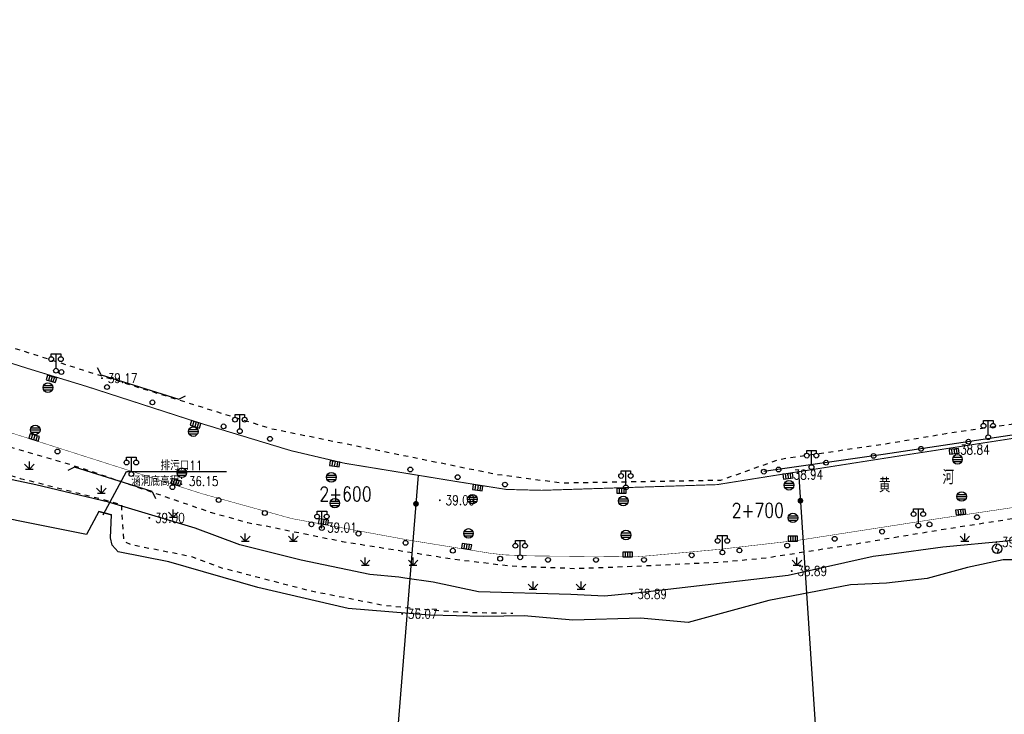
# Model space of a CAD drawing. Extents: x 39508475 to 39522402, y 3783947 to 3795549.
# Tile 66 of 256: x 39511611 to 39511816, y 3794288 to 3794433. Entities that reach past the tile are written whole.
import ezdxf
from ezdxf.enums import TextEntityAlignment as Align

# ---------------------------------------------------------------- set-up
doc = ezdxf.new("R2010")
doc.units = 0
doc.linetypes.add('X6', pattern=[2, 1, -1])
doc.layers.get('0').update_dxf_attribs({"linetype": 'CONTINUOUS'})
doc.layers.add('ASSIST', color=7, linetype='CONTINUOUS', plot=False)
for name, color, linetype in [('COMPONENT', 7, 'CONTINUOUS'), ('DLDW', 14, 'CONTINUOUS'), ('DLSS', 4, 'CONTINUOUS'), ('DMTZ', 3, 'CONTINUOUS'), ('GCD', 1, 'CONTINUOUS'), ('SXSS', 5, 'CONTINUOUS'), ('ZBTZ', 3, 'CONTINUOUS'), ('断面线', 2, 'CONTINUOUS')]:
    doc.layers.add(name, color=color, linetype=linetype)
doc.styles.add('HZ', font='rs', dxfattribs={"width": 0.8, "bigfont": 'hztxt'})
doc.linetypes.add('10411', pattern='A,2,[150,AAA.SHX,S=1,R=0,X=0,Y=1],2,[151,AAA.SHX,S=1,R=0,X=0,Y=3],1e-11', length=4)
doc.linetypes.add('10422', pattern='A,2,[150,AAA.SHX,S=1,R=0,X=0,Y=1],2,[177,AAA.SHX,S=1,R=0,X=0,Y=0.8],1e-09', length=4)

# ---------------------------------------------------------------- blocks, each defined once
blk = doc.blocks.new('gc097')
for p, q in [((-1, 2.9), (-1, 3.5)), ((-1, 3.5), (1, 3.5)), ((0, 0.5), (0, 3.5)), ((1, 3.5), (1, 2.9))]:
    blk.add_line(p, q)
for centre in [(-1, 2.4), (1, 2.4), (0, 0)]:
    blk.add_circle(centre, 0.5)
blk = doc.blocks.new('gc124')
for p, q in [((-1, 1), (0, 0)), ((-0.8, 0), (0.8, 0)), ((0, 0), (0, 1.6)), ((0, 0), (1, 1))]:
    blk.add_line(p, q)
blk = doc.blocks.new('gc170')
at = {"linetype": 'Continuous'}
blk.add_circle((0, 0), 0.5, dxfattribs=at)
blk = doc.blocks.new('gcbj0104')
for p, q in [((-0.5, 0.5), (-0.5, -0.5)), ((0, 0.5), (0, -0.5)), ((0.5, 0.5), (0.5, -0.5))]:
    blk.add_line(p, q)
blk.add_lwpolyline([(-1, 0.5), (-1, -0.5), (1, -0.5), (1, 0.5)], close=True)
blk = doc.blocks.new('gcbj0103')
for p, q in [((-1, 0), (1, 0)), ((-0.9, 0.43), (0.9, 0.43)), ((-0.88, -0.47), (0.88, -0.47))]:
    blk.add_line(p, q)
blk.add_circle((0, 0), 1)
blk = doc.blocks.new('gcbj0105')
for p, q in [((0, 1), (-0.38, 0.18)), ((-0.38, 0.18), (0.38, -0.18)), ((0, -1), (0.38, -0.18))]:
    blk.add_line(p, q)
blk.add_circle((0, 0), 1)
blk = doc.blocks.new('gc200')
at = {"const_width": 0.2}
blk.add_lwpolyline([(-0.1, 0, 1), (0.1, 0, 1)], format="xyb", close=True, dxfattribs=at)

msp = doc.modelspace()

# ---------------------------------------------------------------- linework, layer by layer
at = {"color": 6, "linetype": 'Continuous'}
for p, q in [((39511628.00775, 3794329.37965), (39511632.87828, 3794338.37479)), ((39511632.87828, 3794338.37479), (39511653.72828, 3794338.37479))]:
    msp.add_line(p, q, dxfattribs=at)
at = {"linetype": 'Continuous', "flags": 128}
msp.add_lwpolyline([(39511627.10218, 3794330.06648), (39511629.75887, 3794329.38126)], dxfattribs=at)
at = {"layer": 'ASSIST', "linetype": 'Continuous', "flags": 128}
msp.add_lwpolyline([(39512080.11807, 3794390.4755), (39512076.42468, 3794389.83906), (39512070.82092, 3794389.20261), (39512061.90584, 3794387.54786), (39512001.97947, 3794375.06172), (39511991.15403, 3794372.89781), (39511960.33333, 3794368.31543), (39511917.47837, 3794361.68394), (39511879.48231, 3794355.94819), (39511836.51563, 3794348.81431), (39511790.62188, 3794341.93151), (39511765.74722, 3794338.36109)], dxfattribs=at)
at = {"layer": 'DLSS', "linetype": 'Continuous'}
for p, q in [((39511627.61825, 3794358.55319), (39511626.8804, 3794359.9729)), ((39511627.61825, 3794358.55319), (39511643.79213, 3794353.44172)), ((39511643.79213, 3794353.44172), (39511645.21184, 3794354.17957)), ((39511622.05951, 3794339.30045), (39511620.6398, 3794338.56259)), ((39511638.23339, 3794334.18897), (39511622.05951, 3794339.30045)), ((39511638.23339, 3794334.18897), (39511638.97124, 3794332.76926))]:
    msp.add_line(p, q, dxfattribs=at)
at = {"layer": 'DLSS', "linetype": 'X6', "flags": 128}
for points in [[(39509114.05604, 3794290.33142), (39509112.24991, 3794295.83282), (39509112.1639, 3794300.73249), (39509115.17413, 3794309.24247), (39509120.24853, 3794313.1966), (39509122.14067, 3794314.05619), (39509132.37548, 3794314.57195), (39509159.20957, 3794317.32265), (39509189.76964, 3794320.25811), (39509213.70529, 3794322.58523), (39509234.28659, 3794324.74112), (39509259.26076, 3794326.89452), (39509287.06643, 3794329.74057), (39509297.9893, 3794330.5142), (39509318.14864, 3794332.83689), (39509350.33947, 3794335.93364), (39509384.6139, 3794339.4617), (39509418.97552, 3794342.56176), (39509445.91722, 3794344.97718), (39509470.5421, 3794347.30181), (39509492.58016, 3794349.62934), (39509517.37924, 3794352.03979), (39509558.77979, 3794355.99696), (39509584.87378, 3794358.92856), (39509614.7487, 3794361.76811), (39509642.81294, 3794364.61154), (39509666.41218, 3794366.84787), (39509694.74334, 3794369.51619), (39509724.44053, 3794372.26882), (39509742.43872, 3794374.16158), (39509776.0113, 3794377.43301), (39509804.43055, 3794380.3613), (39509828.79315, 3794382.59707), (39509851.696, 3794385.09155), (39509877.43497, 3794387.84556), (39509900.33763, 3794389.82496), (39509921.34805, 3794391.97878), (39509959.05459, 3794395.24647), (39509980.92335, 3794397.65886), (39510005.89307, 3794399.55024), (39510029.41212, 3794402.38952), (39510053.15906, 3794405.4893), (39510069.35519, 3794406.69536), (39510090.36007, 3794409.01888), (39510110.3385, 3794410.91413), (39510135.56217, 3794412.97921), (39510165.00206, 3794416.59047), (39510179.4688, 3794417.53933), (39510201.93835, 3794419.94799), (39510211.67389, 3794420.80772), (39510215.28617, 3794420.89368), (39510220.36058, 3794420.37792), (39510227.77585, 3794419.60457), (39510232.50622, 3794419.60457), (39510243.70161, 3794420.46223), (39510264.36074, 3794422.52635), (39510286.39943, 3794424.59158), (39510302.15519, 3794426.0551), (39510313.01318, 3794427.00383), (39510323.16198, 3794427.00383), (39510342.10988, 3794427.0902), (39510358.12292, 3794427.17643), (39510367.75567, 3794426.74664), (39510386.3599, 3794427.26267), (39510401.78143, 3794427.2635), (39510407.8019, 3794427.60733), (39510414.08038, 3794428.38097), (39510433.28412, 3794430.18625), (39510439.13257, 3794430.87392), (39510443.34691, 3794430.87392), (39510457.30994, 3794430.87531), (39510482.53471, 3794430.96168), (39510508.18649, 3794431.04736), (39510540.1194, 3794431.04736), (39510559.07547, 3794431.21927), (39510589.8041, 3794430.87571), (39510611.59039, 3794430.87599), (39510628.72725, 3794430.87641), (39510644.67099, 3794431.04763), (39510675.80541, 3794430.78975), (39510703.7148, 3794430.79597), (39510735.4826, 3794431.31173), (39510766.13777, 3794431.39644), (39510796.52455, 3794431.31103), (39510821.50199, 3794431.13952), (39510841.64608, 3794431.39754), (39510865.15551, 3794431.22562), (39510898.04013, 3794431.31144), (39510898.81418, 3794431.99911), (39510923.00767, 3794432.17158), (39510942.55698, 3794431.9137), (39510961.06739, 3794431.9137), (39510991.10671, 3794431.91315), (39511011.9482, 3794432.17075), (39511037.77999, 3794432.34239), (39511063.17658, 3794432.60055), (39511081.10047, 3794432.08479), (39511081.87453, 3794431.31116), (39511101.8427, 3794431.39657), (39511117.7731, 3794431.73943), (39511141.57872, 3794431.77863), (39511222.30607, 3794431.78591), (39511249.35029, 3794431.95585), (39511271.48104, 3794431.95612), (39511288.07744, 3794431.95612), (39511301.68013, 3794431.10642), (39511317.01132, 3794429.57492), (39511319.64684, 3794429.48994), (39511338.71295, 3794426.34277), (39511352.83597, 3794422.76789), (39511369.52188, 3794418.934), (39511394.79447, 3794411.36743), (39511418.11984, 3794403.95633), (39511445.34414, 3794394.85157), (39511474.10351, 3794385.66567), (39511495.04762, 3794379.36546), (39511537.59183, 3794365.75798), (39511568.74567, 3794355.97838), (39511603.81306, 3794344.91644), (39511623.30407, 3794339.20992), (39511650.62245, 3794329.8482), (39511658.18894, 3794327.72395), (39511661.92968, 3794327.0442), (39511677.85959, 3794323.80646), (39511701.0162, 3794320.1447), (39511713.00356, 3794318.70021), (39511726.43622, 3794318.19038), (39511738.20057, 3794318.6151), (39511757.28112, 3794319.54676), (39511766.20789, 3794320.39647), (39511782.10602, 3794322.86059), (39511802.71267, 3794326.26854), (39511834.54072, 3794331.20417), (39511859.47468, 3794334.6113), (39511885.1765, 3794339.03533), (39511910.19709, 3794342.69505), (39511931.73182, 3794345.50192), (39511942.95405, 3794347.71114), (39511962.4587, 3794350.69287), (39511973.00078, 3794352.3073), (39511997.33935, 3794356.14173), (39512018.79276, 3794359.45732), (39512047.22551, 3794363.96524), (39512076.58233, 3794368.56058), (39512100.07722, 3794372.64842), (39512109.04357, 3794374.20188)], [(39512030.88025, 3794383.36501), (39512014.97184, 3794380.39995), (39511993.10998, 3794375.56836), (39511974.41599, 3794372.66672), (39511957.77551, 3794369.90664), (39511932.11262, 3794366.08167), (39511904.18567, 3794361.69065), (39511889.082, 3794359.4222), (39511878.38962, 3794357.79445), (39511862.85637, 3794355.38491), (39511837.41026, 3794351.27413), (39511816.07504, 3794348.01239), (39511803.66681, 3794346.23878), (39511791.20416, 3794344.11563), (39511768.8761, 3794340.85342), (39511756.73945, 3794336.52623), (39511723.56953, 3794335.9571), (39511710.0344, 3794337.74879), (39511663.13568, 3794347.25923), (39511625.26447, 3794359.04552), (39511584.44602, 3794372.08087), (39511541.23764, 3794385.58566), (39511509.36511, 3794395.22351), (39511467.63933, 3794408.71648), (39511423.75556, 3794423.00944)], [(39511400.68508, 3794394.66691), (39511411.47972, 3794391.48252), (39511426.86318, 3794385.8052), (39511432.06478, 3794384.78121), (39511444.98996, 3794380.60645), (39511454.32269, 3794378.15132), (39511458.9726, 3794378.54516), (39511462.67677, 3794377.28486), (39511464.8047, 3794375.78824), (39511467.98465, 3794373.65174), (39511472.55575, 3794372.94282), (39511480.43696, 3794370.65851), (39511494.07146, 3794367.74406), (39511504.99384, 3794365.74926), (39511508.85564, 3794363.54373), (39511515.71228, 3794360.78682), (39511525.80024, 3794358.73882), (39511528.32223, 3794358.73882), (39511533.12977, 3794357.16344), (39511535.19299, 3794355.64987), (39511540.31578, 3794355.09848), (39511544.49283, 3794354.07449), (39511548.82749, 3794352.49911), (39511555.68414, 3794351.55388), (39511566.2574, 3794349.02225), (39511571.38019, 3794348.86471), (39511578.72224, 3794347.36316), (39511581.00778, 3794345.15763), (39511586.44582, 3794342.87333), (39511594.58025, 3794340.57548), (39511599.38779, 3794340.57548), (39511610.75785, 3794336.94932), (39511627.64376, 3794332.68655), (39511631.8208, 3794331.50502), (39511632.13605, 3794325.67612), (39511632.37248, 3794323.78566), (39511633.86991, 3794323.15551), (39511646.41907, 3794320.69354), (39511652.72404, 3794318.33046), (39511670.95144, 3794313.5928), (39511686.49554, 3794310.51638), (39511696.59934, 3794309.48972), (39511704.08649, 3794309.01711), (39511713.39817, 3794308.85476)]]:
    msp.add_lwpolyline(points, dxfattribs=at)
at = {"layer": 'DLSS', "linetype": 'Continuous', "flags": 128}
for points, const_width in [([(39511819.43262, 3794345.56649), (39511794.28752, 3794341.67808), (39511769.37864, 3794337.78223), (39511756.00441, 3794335.65076), (39511719.48413, 3794334.46122), (39511712.05931, 3794334.64843), (39511701.41017, 3794336.33883), (39511678.4035, 3794340.09679), (39511667.16988, 3794342.73385), (39511648.37728, 3794348.43113), (39511624.73433, 3794356.08041), (39511612.62909, 3794359.77938), (39511591.93614, 3794366.29982)], 0.2), ([(39511595.36672, 3794350.75525), (39511630.25122, 3794339.61399), (39511648.74874, 3794333.72055), (39511667.34471, 3794328.57055), (39511691.92604, 3794324.052), (39511708.8562, 3794321.31602), (39511711.69023, 3794321.00131), (39511717.14833, 3794320.79149), (39511739.11443, 3794320.57966), (39511756.43343, 3794322.15324), (39511772.94297, 3794324.04222), (39511800.67863, 3794328.34386), (39511829.58629, 3794332.64769)], 0.1)]:
    msp.add_lwpolyline(points, dxfattribs=dict(at, const_width=const_width))
at = {"layer": 'DMTZ', "linetype": '10411', "flags": 128}
msp.add_lwpolyline([(39511838.00731, 3794327.16658), (39511826.61494, 3794325.50427), (39511816.36982, 3794323.85274), (39511803.04017, 3794322.64162), (39511791.86619, 3794321.09382), (39511788.5613, 3794320.65341), (39511770.82515, 3794316.68975), (39511740.38506, 3794313.16455), (39511732.56352, 3794312.39384), (39511725.51313, 3794312.72414), (39511706.2918, 3794313.27359), (39511696.84667, 3794315.3071), (39511690.90073, 3794316.15605), (39511689.66521, 3794316.38758), (39511683.64205, 3794316.92782), (39511669.3327, 3794319.87049), (39511656.51418, 3794323.11194), (39511647.21867, 3794326.59721), (39511629.14917, 3794331.99964), (39511613.98006, 3794335.63665), (39511599.15382, 3794338.72375), (39511582.6805, 3794342.82272), (39511580.51834, 3794344.44345), (39511578.74228, 3794346.45006), (39511576.03959, 3794346.91313), (39511572.56468, 3794347.22184), (39511549.91793, 3794350.92896), (39511546.11972, 3794352.47425), (39511539.86489, 3794353.78626), (39511532.9151, 3794355.32981), (39511524.17032, 3794357.35131), (39511508.70983, 3794362.52915), (39511499.81828, 3794366.09358), (39511494.18122, 3794366.32512), (39511477.16746, 3794369.72141), (39511466.81997, 3794373.1944), (39511461.92617, 3794376.06994), (39511456.52077, 3794376.91889), (39511436.54291, 3794379.6901)], dxfattribs=at)
at = {"layer": 'DMTZ', "linetype": '10422', "flags": 128}
msp.add_lwpolyline([(39511629.55784, 3794324.53011), (39511629.75887, 3794329.38126), (39511627.10218, 3794330.06648), (39511624.53119, 3794325.26994)], dxfattribs=at)
at = {"layer": 'SXSS', "linetype": 'Continuous', "flags": 128}
for points in [[(39511624.53119, 3794325.26994), (39511610.28749, 3794328.08213), (39511600.87822, 3794330.09518), (39511589.57356, 3794332.43856), (39511581.78591, 3794334.69824), (39511572.29547, 3794337.22556), (39511565.59641, 3794338.06247), (39511554.62671, 3794341.07539), (39511542.6174, 3794344.85297), (39511536.92321, 3794345.85727), (39511534.99722, 3794346.35942), (39511533.23872, 3794347.6985), (39511531.31274, 3794349.87449), (39511530.46123, 3794350.53392)], [(39511837.83517, 3794324.15583), (39511835.834, 3794320.004), (39511827.86365, 3794319.95595), (39511821.1646, 3794319.95595), (39511815.63787, 3794319.95595), (39511808.18517, 3794318.36579), (39511799.81135, 3794316.10611), (39511791.33249, 3794315.10033), (39511783.79605, 3794314.76556), (39511766.77703, 3794311.49874), (39511749.946, 3794306.896), (39511740.03183, 3794307.81091), (39511725.9638, 3794307.39245), (39511715.81725, 3794308.31253), (39511707.33962, 3794308.1454), (39511696.03496, 3794308.39648), (39511679.10251, 3794309.82099), (39511660.24462, 3794314.17271), (39511641.71629, 3794319.53895), (39511631.13831, 3794321.63784), (39511629.88223, 3794323.06061), (39511629.55784, 3794324.53011)]]:
    msp.add_lwpolyline(points, dxfattribs=at)
at = {"layer": '断面线', "linetype": 'Continuous', "flags": 128}
for points in [[(39511772.96834, 3794338.34367), (39511776.68339, 3794282.50276), (39511783.27937, 3794183.35832)], [(39511693.72417, 3794337.59428), (39511688.60275, 3794274.72173), (39511684.93303, 3794229.67087)]]:
    msp.add_lwpolyline(points, dxfattribs=at)

# ---------------------------------------------------------------- block references
at = {"layer": 'COMPONENT', "linetype": 'Continuous'}
for name, p in [('gcbj0103', (39511616.515, 3794355.881, 38.876)), ('gcbj0103', (39511613.876, 3794347.068, 38.647)), ('gcbj0103', (39511646.81079, 3794346.71107, 38.889)), ('gcbj0103', (39511806.12756, 3794340.91577, 38.889)), ('gcbj0103', (39511644.426, 3794338.124, 38.769)), ('gcbj0103', (39511675.596, 3794337.18, 38.863)), ('gcbj0103', (39511770.98952, 3794335.51762, 38.889)), ('gcbj0104', (39511736.07874, 3794334.3768)), ('gcbj0103', (39511806.9889, 3794333.16762, 38.889)), ('gcbj0103', (39511676.331, 3794331.779, 38.959)), ('gcbj0103', (39511705.004, 3794332.616, 39.005)), ('gcbj0103', (39511736.447, 3794332.243, 38.909)), ('gcbj0103', (39511771.81792, 3794328.72797, 38.889)), ('gcbj0103', (39511704.182, 3794325.47, 38.985)), ('gcbj0103', (39511737.013, 3794325.147, 38.889)), ('gcbj0104', (39511771.80204, 3794324.38693)), ('gcbj0105', (39511814.3804, 3794322.28148)), ('gcbj0104', (39511737.33977, 3794321.08805))]:
    msp.add_blockref(name, p, dxfattribs=at)
for p, rotation in [((39511617.24078, 3794357.69208), 343.0506711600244), ((39511647.27458, 3794348.22705), 343.0506711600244), ((39511613.64311, 3794345.50167), 343.0506711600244), ((39511805.41214, 3794342.60871), 6.430055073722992), ((39511676.29308, 3794339.96859), 351.5772522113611), ((39511643.22599, 3794336.15586), 343.0506711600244), ((39511770.78103, 3794337.42731), 6.430055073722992), ((39511706.1022, 3794335.01259), 351.5772522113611), ((39511806.77737, 3794329.94825), 6.430055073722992), ((39511673.94124, 3794327.90233), 351.5772522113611), ((39511703.78975, 3794322.75229), 351.5772522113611)]:
    msp.add_blockref('gcbj0104', p, dxfattribs=dict(at, rotation=rotation))
at = {"layer": 'DLDW', "linetype": 'Continuous'}
for p in [(39511618.20804, 3794359.40705), (39511656.5206, 3794346.79541), (39511812.53201, 3794345.5315), (39511775.69398, 3794339.2989), (39511633.91492, 3794337.85741), (39511736.99042, 3794335.06184), (39511673.62323, 3794326.58811), (39511797.96219, 3794327.11034), (39511714.95845, 3794320.50055), (39511757.11782, 3794321.51923)]:
    msp.add_blockref('gc097', p, dxfattribs=at)
at = {"layer": 'GCD', "linetype": 'Continuous'}
ref = msp.add_blockref('gc200', (39511627.789, 3794357.852, 39.165), dxfattribs=at)
ref.add_attrib('height', '39.17', dxfattribs={"linetype": 'Continuous', "height": 2, "style": 'HZ', "width": 0.8}).set_placement((39511628.989, 3794357.852, 39.165), align=Align.MIDDLE_LEFT)
ref = msp.add_blockref('gc200', (39511805.462, 3794342.967, 38.836), dxfattribs=at)
ref.add_attrib('height', '38.84', dxfattribs={"linetype": 'Continuous', "height": 2, "style": 'HZ', "width": 0.8}).set_placement((39511806.662, 3794342.967, 38.836), align=Align.MIDDLE_LEFT)
ref = msp.add_blockref('gc200', (39511770.753, 3794337.74, 38.944), dxfattribs=at)
ref.add_attrib('height', '38.94', dxfattribs={"linetype": 'Continuous', "height": 2, "style": 'HZ', "width": 0.8}).set_placement((39511771.953, 3794337.74, 38.944), align=Align.MIDDLE_LEFT)
ref = msp.add_blockref('gc200', (39511698.2099, 3794332.397, 39.089), dxfattribs=at)
ref.add_attrib('height', '39.09', dxfattribs={"linetype": 'Continuous', "height": 2, "style": 'HZ', "width": 0.8}).set_placement((39511699.4099, 3794332.397, 39.089), align=Align.MIDDLE_LEFT)
ref = msp.add_blockref('gc200', (39511637.651, 3794328.713, 38.997), dxfattribs=at)
ref.add_attrib('height', '39.00', dxfattribs={"linetype": 'Continuous', "height": 2, "style": 'HZ', "width": 0.8}).set_placement((39511638.851, 3794328.713, 38.997), align=Align.MIDDLE_LEFT)
ref = msp.add_blockref('gc200', (39511673.511, 3794326.694, 39.01), dxfattribs=at)
ref.add_attrib('height', '39.01', dxfattribs={"linetype": 'Continuous', "height": 2, "style": 'HZ', "width": 0.8}).set_placement((39511674.711, 3794326.694, 39.01), align=Align.MIDDLE_LEFT)
ref = msp.add_blockref('gc200', (39511814.20048, 3794323.66339, 39.05), dxfattribs=at)
ref.add_attrib('height', '39.05', dxfattribs={"linetype": 'Continuous', "height": 2, "style": 'HZ', "width": 0.8}).set_placement((39511815.40048, 3794323.66339, 39.05), align=Align.MIDDLE_LEFT)
ref = msp.add_blockref('gc200', (39511771.561, 3794317.638, 38.893), dxfattribs=at)
ref.add_attrib('height', '38.89', dxfattribs={"linetype": 'Continuous', "height": 2, "style": 'HZ', "width": 0.8}).set_placement((39511772.761, 3794317.638, 38.893), align=Align.MIDDLE_LEFT)
ref = msp.add_blockref('gc200', (39511738.187, 3794312.829, 38.885), dxfattribs=at)
ref.add_attrib('height', '38.89', dxfattribs={"linetype": 'Continuous', "height": 2, "style": 'HZ', "width": 0.8}).set_placement((39511739.387, 3794312.829, 38.885), align=Align.MIDDLE_LEFT)
ref = msp.add_blockref('gc200', (39511690.363, 3794308.71, 36.073), dxfattribs=at)
ref.add_attrib('height', '36.07', dxfattribs={"linetype": 'Continuous', "height": 2, "style": 'HZ', "width": 0.8}).set_placement((39511691.563, 3794308.71, 36.073), align=Align.MIDDLE_LEFT)
at = {"layer": 'ZBTZ', "linetype": 'Continuous'}
for p, rotation in [((39511619.33029, 3794359.1272), 162.7083947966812), ((39511628.82738, 3794355.99777), 161.3501745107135), ((39511638.30229, 3794352.79993), 161.3501745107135), ((39511653.13719, 3794347.79352), 165.0456652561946), ((39511662.79656, 3794345.2059), 164.3248772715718), ((39511808.40406, 3794344.59835), 188.5292133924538), ((39511618.51099, 3794342.55435), 341.8641464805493), ((39511798.51465, 3794343.11521), 188.5292133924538), ((39511778.72485, 3794340.22386), 188.1682476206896), ((39511788.6234, 3794341.64466), 188.1682476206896), ((39511692.05019, 3794338.81059), 170.9332960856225), ((39511765.74722, 3794338.36109), 188.1682476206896), ((39511768.8263, 3794338.80305), 188.1682476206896), ((39511701.91992, 3794337.2062), 167.9116657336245), ((39511642.47269, 3794335.12992), 344.3542247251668), ((39511711.78423, 3794335.66745), 174.4755107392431), ((39511652.10216, 3794332.43303), 344.3542247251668), ((39511661.73164, 3794329.73613), 344.3542247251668), ((39511810.17393, 3794328.86817), 8.676169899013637), ((39511671.44356, 3794327.38418), 348.7605258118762), ((39511681.25177, 3794325.43507), 348.7605258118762), ((39511790.40279, 3794325.85118), 8.676169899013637), ((39511800.28836, 3794327.35967), 8.676169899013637), ((39511691.06648, 3794323.52145), 350.4906581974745), ((39511780.51723, 3794324.34268), 8.676169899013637), ((39511700.92906, 3794321.86937), 350.4906581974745), ((39511760.66901, 3794321.93173), 5.820119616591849), ((39511770.61747, 3794322.94579), 5.820119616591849), ((39511710.79165, 3794320.21728), 350.4906581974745), ((39511750.72056, 3794320.91767), 5.820119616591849)]:
    msp.add_blockref('gc170', p, dxfattribs=dict(at, rotation=rotation))
for name, p in [('gc124', (39511612.65036, 3794338.88459)), ('gc124', (39511627.65036, 3794333.88459)), ('gc124', (39511642.65036, 3794328.88459)), ('gc124', (39511657.65036, 3794323.88459)), ('gc124', (39511667.65036, 3794323.88459)), ('gc124', (39511807.65036, 3794323.88459)), ('gc124', (39511682.65036, 3794318.88459)), ('gc124', (39511692.65036, 3794318.88459)), ('gc170', (39511720.76963, 3794319.95249)), ('gc170', (39511730.76963, 3794319.95249)), ('gc170', (39511740.76963, 3794319.95249)), ('gc124', (39511772.65036, 3794318.88459)), ('gc124', (39511717.65036, 3794313.88459)), ('gc124', (39511727.65036, 3794313.88459))]:
    msp.add_blockref(name, p, dxfattribs=at)
at = {"layer": '断面线', "linetype": 'Continuous', "xscale": 3, "yscale": 3, "zscale": 3}
for p in [(39511693.23922, 3794331.64081), (39511773.37015, 3794332.30409)]:
    msp.add_blockref('gc200', p, dxfattribs=at)

# ---------------------------------------------------------------- texts
at = {"color": 6, "linetype": 'Continuous', "style": 'HZ', "width": 0.8}
for s, p in [('排污口11', (39511639.96953, 3794338.63778)), ('涵洞底高程：36.15', (39511633.87828, 3794335.37479))]:
    msp.add_text(s, height=2, dxfattribs=at).set_placement(p)
at = {"layer": 'DLSS', "linetype": 'Continuous', "style": 'HZ', "width": 0.8}
for s, p in [('河', (39511803.00265, 3794335.69024)), ('黄', (39511789.74073, 3794334.02811))]:
    msp.add_text(s, height=3, dxfattribs=at).set_placement(p)
at = {"layer": '断面线', "linetype": 'Continuous', "style": 'HZ', "width": 0.8}
for s, p in [('2+600', (39511683.99967, 3794333.72421)), ('2+700', (39511769.94677, 3794330.29259))]:
    msp.add_text(s, height=3, dxfattribs=at).set_placement(p, align=Align.MIDDLE_RIGHT)

doc.saveas('drawing.dxf')
